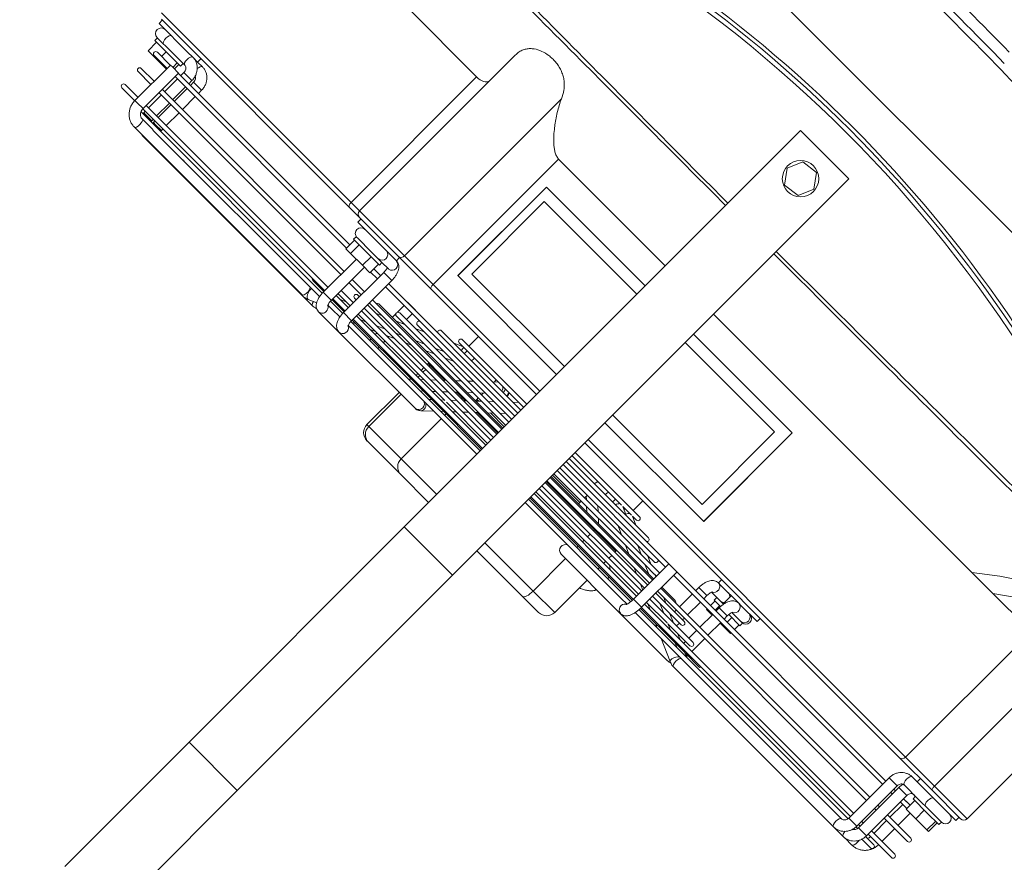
# Model space of a CAD drawing. Header units: millimetres. Extents: x 4946 to 18537, y -10559 to 785.
# Tile 22 of 79: x 6130 to 6167, y -656 to -625. Entities that reach past the tile are written whole.
import ezdxf

# ---------------------------------------------------------------- set-up
doc = ezdxf.new("R2010")
doc.units = ezdxf.units.MM
doc.layers.add('PG_WYMIARY', color=1, linetype='Continuous', lineweight=18)
doc.styles.add('BIKWYM', font='BIKROMSW.SHX', dxfattribs={"width": 0.8})
doc.dimstyles.new('BA_KR_50', dxfattribs={"dimscale": 0.5, "dimtxt": 25, "dimasz": 1.666667, "dimexe": 24, "dimexo": 0, "dimgap": 0, "dimtad": 0, "dimdec": 1, "dimrnd": 0.5, "dimzin": 9, "dimdsep": 46, "dimtxsty": 'BIKWYM', "dimblk": 'WYM-KR', "dimcen": 0, "dimdle": 20, "dimclrd": 256, "dimclre": 256, "dimclrt": 7, "dimadec": 0, "dimazin": 0, "dimtfac": 0.033333, "dimtdec": 1, "dimtmove": 0, "dimatfit": 3, "dimldrblk": 'WYM-KR', "dimfxl": 40, "dimfxlon": 1, "dimtvp": 0.8, "dimtolj": 1, "dimarcsym": 0})

# ---------------------------------------------------------------- blocks, each defined once
blk = doc.blocks.new('W_Gorny')
at = {"color": 7, "linetype": 'Continuous', "lineweight": 13}
for p, q in [((143.801, 244.007), (143.801, 251.724)), ((146.801, 244.007), (146.801, 251.724)), ((146.801, 244.007), (143.801, 244.007)), ((143.801, 230.641), (143.801, 244.007)), ((146.801, 230.641), (146.801, 244.007)), ((143.801, 230.641), (146.801, 230.641)), ((143.801, 230.641), (143.801, 206.024)), ((146.801, 230.641), (146.801, 206.024)), ((139.97, 229.124), (140.968, 229.124)), ((140.968, 229.124), (143.801, 229.124)), ((146.801, 229.124), (148.537, 229.124)), ((148.537, 229.124), (150.546, 229.124)), ((150.546, 229.124), (150.633, 229.124)), ((139.47, 228.624), (139.47, 226.614)), ((140.8, 228.624), (139.47, 228.624)), ((143.801, 228.624), (140.8, 228.624)), ((140.8, 228.624), (140.8, 226.614)), ((149.008, 228.624), (146.801, 228.624)), ((151.017, 228.624), (149.008, 228.624)), ((149.008, 228.624), (149.008, 226.124)), ((151.017, 226.624), (151.017, 228.624)), ((151.133, 228.624), (151.017, 228.624)), ((151.133, 226.624), (151.133, 228.624)), ((123.446, 226.614), (123.017, 226.614)), ((124.155, 226.624), (123.553, 226.624)), ((134.088, 226.624), (124.155, 226.624)), ((138.886, 226.624), (134.468, 226.624)), ((141.083, 226.614), (137.383, 226.614)), ((154.871, 226.624), (150.146, 226.624)), ((156.135, 226.624), (154.871, 226.624)), ((157.116, 226.624), (156.515, 226.624)), ((167.05, 226.624), (157.116, 226.624)), ((157.116, 226.624), (157.155, 226.608)), ((167.586, 226.614), (157.174, 226.614)), ((167.148, 226.614), (167.05, 226.624)), ((167.05, 226.624), (167.08, 226.614)), ((135.351, 226.124), (134.358, 226.567)), ((149.895, 226.521), (149.472, 226.124)), ((156.846, 226.567), (156.476, 226.402)), ((122.852, 225.774), (121.401, 225.774)), ((122.878, 226.124), (122.351, 226.124)), ((122.351, 225.924), (122.841, 225.924)), ((122.852, 225.874), (122.852, 223.374)), ((123.209, 225.874), (122.852, 225.874)), ((123.352, 225.874), (123.209, 225.874)), ((123.351, 225.924), (123.457, 225.924)), ((123.352, 223.374), (123.352, 225.874)), ((123.453, 225.774), (123.352, 225.774)), ((123.453, 225.874), (123.453, 223.374)), ((123.453, 225.874), (123.953, 225.874)), ((123.949, 225.924), (136.933, 225.924)), ((123.953, 223.374), (123.953, 225.874)), ((136.928, 225.774), (123.953, 225.774)), ((124.155, 226.124), (124.886, 226.124)), ((136.965, 226.124), (124.886, 226.124)), ((134.165, 225.832), (133.307, 225.832)), ((133.97, 225.924), (134.178, 225.831)), ((134.003, 225.874), (134.003, 225.832)), ((134.003, 225.874), (134.082, 225.874)), ((134.177, 225.832), (134.165, 225.832)), ((134.767, 225.832), (134.205, 225.832)), ((134.571, 225.924), (134.779, 225.832)), ((136.924, 225.832), (134.767, 225.832)), ((136.007, 225.832), (135.8, 225.924)), ((136.932, 225.764), (136.932, 223.564)), ((136.932, 225.764), (136.956, 225.764)), ((136.956, 225.764), (137.432, 225.764)), ((143.801, 225.832), (137.427, 225.832)), ((143.801, 225.774), (137.43, 225.774)), ((137.432, 223.564), (137.432, 225.764)), ((137.435, 225.924), (143.801, 225.924)), ((137.48, 226.114), (137.603, 226.114)), ((143.801, 226.124), (137.678, 226.124)), ((138.883, 225.832), (138.86, 225.924)), ((139.47, 225.924), (139.47, 225.832)), ((140.8, 225.924), (140.8, 225.832)), ((154.522, 226.124), (146.801, 226.124)), ((146.801, 225.924), (154.84, 225.924)), ((149.794, 225.832), (146.801, 225.832)), ((154.835, 225.774), (146.801, 225.774)), ((149.008, 225.924), (149.008, 225.832)), ((149.258, 225.924), (149.159, 225.832)), ((151.053, 225.832), (149.794, 225.832)), ((149.891, 225.832), (149.989, 225.924)), ((150.522, 225.924), (150.424, 225.832)), ((151.121, 225.832), (151.053, 225.832)), ((154.835, 225.832), (151.121, 225.832)), ((151.155, 225.832), (151.254, 225.924)), ((154.523, 226.124), (154.794, 226.124)), ((154.803, 225.924), (154.595, 225.832)), ((154.835, 225.874), (154.835, 223.374)), ((155.335, 225.874), (154.835, 225.874)), ((155.787, 226.124), (155.318, 226.124)), ((155.404, 225.924), (155.335, 225.893)), ((155.335, 223.374), (155.335, 225.874)), ((156.1, 225.832), (155.335, 225.832)), ((156.1, 225.774), (155.335, 225.774)), ((155.336, 225.924), (156.105, 225.924)), ((155.787, 226.124), (156.058, 226.124)), ((156.1, 225.874), (156.1, 223.814)), ((156.1, 225.874), (156.124, 225.874)), ((156.124, 225.874), (156.6, 225.874)), ((166.905, 226.124), (156.584, 226.124)), ((156.599, 225.909), (156.633, 225.924)), ((156.6, 223.814), (156.6, 225.874)), ((157.295, 225.832), (156.6, 225.832)), ((167.915, 225.774), (156.6, 225.774)), ((156.605, 225.924), (167.871, 225.924)), ((157.143, 226.132), (157.117, 226.124)), ((166.65, 225.874), (166.65, 225.774)), ((166.65, 225.874), (167.007, 225.874)), ((166.967, 226.114), (167.586, 226.114)), ((167.007, 225.874), (167.15, 225.874)), ((167.15, 225.874), (167.147, 225.924)), ((167.15, 225.774), (167.15, 225.874)), ((167.251, 225.874), (167.251, 225.774)), ((167.751, 225.874), (167.251, 225.874)), ((167.751, 225.874), (167.748, 225.924)), ((167.751, 225.774), (167.751, 225.874)), ((167.902, 225.764), (167.902, 223.564)), ((167.902, 225.764), (168.259, 225.764)), ((168.259, 225.764), (168.402, 225.764)), ((168.402, 223.564), (168.402, 225.764)), ((169.201, 225.774), (168.417, 225.774)), ((121.401, 225.574), (122.852, 225.574)), ((122.201, 225.574), (122.201, 224.774)), ((122.701, 224.774), (122.701, 225.574)), ((123.352, 225.574), (123.453, 225.574)), ((123.953, 225.574), (136.932, 225.574)), ((134.003, 225.574), (134.003, 224.774)), ((135.004, 225.459), (134.235, 225.459)), ((134.503, 225.459), (134.503, 225.574)), ((134.756, 225.574), (135.018, 225.457)), ((135.015, 225.459), (135.004, 225.459)), ((135.605, 225.459), (135.045, 225.459)), ((135.357, 225.574), (135.618, 225.458)), ((136.932, 225.459), (135.658, 225.459)), ((136.845, 225.459), (136.585, 225.574)), ((137.432, 225.574), (143.801, 225.574)), ((143.801, 225.459), (137.432, 225.459)), ((139.47, 225.574), (139.47, 225.459)), ((140.8, 225.574), (140.8, 225.459)), ((146.801, 225.574), (154.835, 225.574)), ((149.357, 225.459), (146.801, 225.459)), ((148.884, 225.574), (148.761, 225.459)), ((150.635, 225.459), (149.458, 225.459)), ((149.492, 225.459), (149.616, 225.574)), ((150.149, 225.574), (150.025, 225.459)), ((154.835, 225.459), (150.729, 225.459)), ((150.757, 225.459), (150.88, 225.574)), ((151.017, 225.459), (151.017, 225.574)), ((151.133, 225.459), (151.133, 225.574)), ((153.171, 225.574), (153.171, 225.459)), ((153.671, 225.459), (153.671, 225.574)), ((154.017, 225.574), (153.758, 225.459)), ((154.619, 225.574), (154.359, 225.459)), ((155.335, 225.574), (156.1, 225.574)), ((156.1, 225.459), (155.335, 225.459)), ((155.588, 225.459), (155.847, 225.574)), ((156.6, 225.574), (167.902, 225.574)), ((166.65, 225.574), (166.65, 224.774)), ((167.15, 224.774), (167.15, 225.574)), ((167.251, 225.574), (167.251, 224.774)), ((167.751, 224.774), (167.751, 225.574)), ((168.402, 225.574), (169.201, 225.574)), ((134.235, 225.259), (136.932, 225.259)), ((134.503, 224.774), (134.503, 225.259)), ((135.843, 225.085), (135.163, 225.085)), ((135.163, 224.885), (136.932, 224.885)), ((135.267, 225.259), (135.267, 225.085)), ((135.267, 224.885), (135.267, 224.774)), ((135.464, 225.259), (135.853, 225.085)), ((135.767, 225.085), (135.767, 225.124)), ((135.767, 224.774), (135.767, 224.885)), ((135.853, 225.085), (135.843, 225.085)), ((135.854, 225.085), (135.854, 225.085)), ((136.443, 225.085), (135.886, 225.085)), ((136.065, 225.259), (136.454, 225.085)), ((136.302, 224.885), (136.551, 224.774)), ((136.499, 225.085), (136.443, 225.085)), ((136.932, 225.085), (136.499, 225.085)), ((136.903, 224.885), (136.932, 224.873)), ((137.432, 225.259), (143.801, 225.259)), ((137.683, 225.085), (137.432, 225.197)), ((143.801, 225.085), (137.432, 225.085)), ((137.432, 224.885), (143.801, 224.885)), ((138.381, 224.774), (138.132, 224.885)), ((139.47, 225.259), (139.47, 225.085)), ((139.47, 224.885), (139.47, 224.824)), ((140.8, 225.259), (140.8, 225.085)), ((140.8, 224.885), (140.8, 224.824)), ((146.801, 225.259), (154.835, 225.259)), ((149.051, 225.085), (146.801, 225.085)), ((146.801, 224.885), (154.835, 224.885)), ((148.149, 224.885), (148.03, 224.774)), ((148.547, 225.259), (148.362, 225.085)), ((148.762, 224.774), (148.88, 224.885)), ((149.008, 224.885), (149.008, 224.824)), ((150.255, 225.085), (149.051, 225.085)), ((149.094, 225.085), (149.279, 225.259)), ((149.413, 224.885), (149.295, 224.774)), ((149.812, 225.259), (149.627, 225.085)), ((150.026, 224.774), (150.145, 224.885)), ((154.835, 225.085), (150.315, 225.085)), ((150.358, 225.085), (150.543, 225.259)), ((151.017, 225.085), (151.017, 225.259)), ((151.017, 224.824), (151.017, 224.885)), ((151.133, 225.085), (151.133, 225.259)), ((151.133, 224.824), (151.133, 224.885)), ((152.471, 224.885), (152.222, 224.774)), ((153.072, 224.885), (152.823, 224.774)), ((153.309, 225.259), (152.92, 225.085)), ((153.171, 225.259), (153.171, 225.197)), ((153.91, 225.259), (153.521, 225.085)), ((154.052, 224.774), (154.301, 224.885)), ((154.75, 225.085), (154.835, 225.124)), ((155.335, 225.259), (156.1, 225.259)), ((155.44, 225.085), (155.335, 225.085)), ((155.335, 224.885), (155.44, 224.885)), ((122.852, 224.774), (121.401, 224.774)), ((121.401, 224.574), (122.852, 224.574)), ((122.201, 224.574), (122.201, 223.814)), ((122.701, 223.774), (122.701, 224.574)), ((123.453, 224.774), (123.352, 224.774)), ((123.352, 224.574), (123.453, 224.574)), ((136.932, 224.774), (123.953, 224.774)), ((123.953, 224.574), (136.932, 224.574)), ((134.003, 224.574), (134.003, 223.774)), ((134.503, 223.774), (134.503, 224.574)), ((135.267, 224.574), (135.267, 223.774)), ((135.767, 223.774), (135.767, 224.574)), ((136.09, 224.512), (136.932, 224.512)), ((143.801, 224.774), (137.432, 224.774)), ((137.432, 224.574), (143.801, 224.574)), ((137.432, 224.512), (143.801, 224.512)), ((137.741, 224.512), (138.131, 224.339)), ((139.359, 224.339), (138.97, 224.512)), ((139.47, 224.824), (140.8, 224.824)), ((140.8, 224.824), (143.801, 224.824)), ((140.857, 224.512), (141.042, 224.339)), ((141.773, 224.339), (141.588, 224.512)), ((146.801, 224.824), (148.084, 224.824)), ((154.835, 224.774), (146.801, 224.774)), ((146.801, 224.574), (154.835, 224.574)), ((146.801, 224.512), (154.512, 224.512)), ((147.75, 224.512), (147.565, 224.339)), ((148.297, 224.339), (148.482, 224.512)), ((148.815, 224.824), (149.008, 224.824)), ((149.015, 224.512), (148.83, 224.339)), ((149.008, 224.824), (149.348, 224.824)), ((149.561, 224.339), (149.746, 224.512)), ((150.079, 224.824), (151.017, 224.824)), ((151.017, 224.824), (151.133, 224.824)), ((151.633, 224.512), (151.244, 224.339)), ((152.234, 224.512), (151.846, 224.339)), ((153.074, 224.339), (153.463, 224.512)), ((153.671, 224.289), (153.671, 224.512)), ((156.1, 224.774), (155.335, 224.774)), ((155.335, 224.574), (156.1, 224.574)), ((167.902, 224.774), (156.6, 224.774)), ((156.6, 224.574), (167.902, 224.574)), ((166.65, 224.574), (166.65, 223.774)), ((167.15, 223.774), (167.15, 224.574)), ((167.251, 224.574), (167.251, 223.774)), ((167.751, 223.774), (167.751, 224.574)), ((169.201, 224.774), (168.402, 224.774)), ((168.402, 224.574), (169.201, 224.574)), ((137.432, 224.382), (137.529, 224.339)), ((137.521, 224.339), (137.432, 224.339)), ((137.432, 224.139), (143.801, 224.139)), ((137.529, 224.339), (137.521, 224.339)), ((138.119, 224.339), (137.567, 224.339)), ((137.977, 224.139), (138.368, 223.965)), ((143.801, 224.339), (138.177, 224.339)), ((138.579, 224.139), (138.968, 223.966)), ((140.196, 223.966), (139.807, 224.139)), ((141.255, 224.139), (141.44, 223.966)), ((142.101, 224.031), (141.987, 224.139)), ((142.101, 224.424), (142.101, 224.339)), ((143.801, 224.424), (142.101, 224.424)), ((142.101, 224.139), (142.101, 223.966)), ((147.657, 224.424), (146.801, 224.424)), ((148.144, 224.339), (146.801, 224.339)), ((146.801, 224.139), (153.585, 224.139)), ((147.352, 224.139), (147.167, 223.966)), ((147.898, 223.966), (148.083, 224.139)), ((148.262, 224.339), (148.144, 224.339)), ((149.443, 224.339), (148.262, 224.339)), ((148.501, 224.424), (148.388, 224.424)), ((148.616, 224.139), (148.431, 223.966)), ((148.501, 224.339), (148.501, 224.424)), ((148.501, 224.031), (148.501, 224.139)), ((149.163, 223.966), (149.348, 224.139)), ((153.585, 224.339), (149.528, 224.339)), ((150.795, 224.139), (150.406, 223.966)), ((151.397, 224.139), (151.008, 223.966)), ((152.236, 223.966), (152.625, 224.139)), ((153.171, 224.382), (153.171, 224.339)), ((153.171, 224.139), (153.171, 223.774)), ((153.671, 223.774), (153.671, 224.189)), ((121.061, 223.814), (121.061, 223.284)), ((121.061, 223.814), (121.159, 223.814)), ((121.159, 223.814), (121.159, 223.284)), ((121.159, 223.814), (121.852, 223.814)), ((121.852, 223.814), (121.852, 223.284)), ((121.852, 223.814), (122.448, 223.814)), ((122.448, 223.814), (122.448, 223.284)), ((122.852, 223.774), (122.448, 223.774)), ((123.453, 223.774), (123.352, 223.774)), ((136.932, 223.774), (123.953, 223.774)), ((133.357, 223.814), (133.357, 223.774)), ((133.357, 223.814), (133.814, 223.814)), ((133.814, 223.814), (133.814, 223.774)), ((133.814, 223.814), (134.003, 223.814)), ((134.503, 223.814), (134.558, 223.814)), ((134.558, 223.814), (134.558, 223.774)), ((134.558, 223.814), (134.846, 223.814)), ((134.846, 223.814), (134.846, 223.774)), ((143.801, 223.774), (137.432, 223.774)), ((138.358, 223.966), (137.946, 223.966)), ((138.964, 223.966), (138.358, 223.966)), ((143.801, 223.966), (138.964, 223.966)), ((147.867, 223.966), (146.801, 223.966)), ((154.835, 223.774), (146.801, 223.774)), ((149.026, 223.966), (147.867, 223.966)), ((152.657, 223.966), (149.148, 223.966)), ((155.757, 223.774), (155.335, 223.774)), ((155.757, 223.814), (155.757, 223.284)), ((155.757, 223.814), (156.214, 223.814)), ((156.214, 223.814), (156.214, 223.284)), ((156.214, 223.814), (156.958, 223.814)), ((156.958, 223.814), (156.958, 223.284)), ((156.958, 223.814), (157.246, 223.814)), ((157.246, 223.814), (157.246, 223.284)), ((167.902, 223.774), (157.246, 223.774)), ((168.402, 223.814), (168.946, 223.814)), ((169.201, 223.774), (168.402, 223.774)), ((168.946, 223.814), (168.946, 223.774)), ((168.946, 223.814), (169.542, 223.814)), ((169.542, 223.814), (169.542, 223.284)), ((120.954, 223.284), (120.954, 223.124)), ((121.667, 223.284), (120.954, 223.284)), ((122.554, 223.284), (121.667, 223.284)), ((122.448, 223.574), (122.852, 223.574)), ((122.448, 223.564), (122.701, 223.564)), ((122.554, 223.124), (122.554, 223.284)), ((122.701, 223.564), (122.701, 223.574)), ((123.209, 223.374), (122.852, 223.374)), ((123.352, 223.374), (123.209, 223.374)), ((123.352, 223.574), (123.453, 223.574)), ((123.453, 223.374), (123.953, 223.374)), ((123.953, 223.574), (136.932, 223.574)), ((133.301, 223.284), (133.301, 223.124)), ((133.997, 223.284), (133.301, 223.284)), ((133.357, 223.574), (133.357, 223.284)), ((133.814, 223.574), (133.814, 223.284)), ((134.003, 223.574), (134.003, 223.374)), ((134.003, 223.374), (134.503, 223.374)), ((134.502, 223.284), (134.901, 223.284)), ((134.503, 223.374), (134.503, 223.574)), ((134.558, 223.574), (134.558, 223.284)), ((134.846, 223.574), (134.846, 223.284)), ((134.901, 223.124), (134.901, 223.284)), ((135.267, 223.574), (135.267, 223.374)), ((135.292, 223.374), (135.267, 223.374)), ((135.767, 223.374), (135.292, 223.374)), ((135.767, 223.374), (135.767, 223.574)), ((136.932, 223.564), (136.956, 223.564)), ((136.956, 223.564), (137.432, 223.564)), ((137.432, 223.574), (143.801, 223.574)), ((138.874, 223.392), (143.801, 223.392)), ((139.653, 223.392), (140.046, 223.217)), ((140.042, 223.219), (139.801, 223.219)), ((140.643, 223.219), (140.097, 223.219)), ((140.254, 223.392), (140.644, 223.219)), ((143.801, 223.219), (140.72, 223.219)), ((146.801, 223.574), (154.835, 223.574)), ((146.801, 223.392), (151.729, 223.392)), ((146.932, 223.219), (146.801, 223.219)), ((148.216, 223.219), (146.932, 223.219)), ((147.101, 223.219), (147.111, 223.228)), ((147.111, 223.228), (147.286, 223.392)), ((147.898, 223.374), (147.899, 223.392)), ((150.801, 223.219), (148.216, 223.219)), ((148.354, 223.211), (148.375, 223.228)), ((148.375, 223.228), (148.365, 223.219)), ((148.375, 223.228), (148.551, 223.392)), ((148.501, 223.219), (148.501, 223.346)), ((150.561, 223.219), (150.95, 223.392)), ((153.171, 223.574), (153.171, 223.564)), ((153.171, 223.564), (153.671, 223.564)), ((153.671, 223.564), (153.671, 223.574)), ((155.335, 223.374), (154.835, 223.374)), ((155.335, 223.574), (155.757, 223.574)), ((155.701, 223.284), (155.701, 223.124)), ((157.301, 223.284), (155.701, 223.284)), ((157.246, 223.574), (167.902, 223.574)), ((157.301, 223.124), (157.301, 223.284)), ((166.65, 223.574), (166.65, 223.374)), ((166.65, 223.374), (167.007, 223.374)), ((167.007, 223.374), (167.15, 223.374)), ((167.15, 223.374), (167.15, 223.574)), ((167.251, 223.574), (167.251, 223.374)), ((167.751, 223.374), (167.251, 223.374)), ((167.751, 223.374), (167.751, 223.574)), ((167.902, 223.564), (168.259, 223.564)), ((168.048, 223.284), (168.048, 223.124)), ((169.648, 223.284), (168.048, 223.284)), ((168.155, 223.564), (168.155, 223.284)), ((168.253, 223.564), (168.253, 223.284)), ((168.259, 223.564), (168.402, 223.564)), ((168.402, 223.574), (169.201, 223.574)), ((168.946, 223.574), (168.946, 223.284)), ((169.648, 223.124), (169.648, 223.284)), ((121.341, 223.124), (120.941, 223.124)), ((121.667, 223.124), (121.341, 223.124)), ((122.405, 223.124), (121.667, 223.124)), ((123.252, 223.124), (122.405, 223.124)), ((133.636, 223.124), (133.301, 223.124)), ((133.962, 223.124), (133.636, 223.124)), ((134.9, 223.124), (134.483, 223.124)), ((134.501, 222.624), (134.501, 223.124)), ((135.226, 223.124), (134.9, 223.124)), ((139.801, 223.019), (143.801, 223.019)), ((140.201, 223.019), (140.201, 222.424)), ((146.801, 223.019), (150.801, 223.019)), ((150.401, 222.424), (150.401, 223.019)), ((155.3, 223.124), (155.293, 223.124)), ((155.701, 223.124), (155.3, 223.124)), ((156.381, 223.124), (155.701, 223.124)), ((157.187, 223.124), (156.381, 223.124)), ((157.297, 223.124), (157.187, 223.124)), ((157.301, 223.124), (157.297, 223.124)), ((168.799, 223.124), (167.953, 223.124)), ((169.639, 223.124), (168.799, 223.124)), ((169.661, 223.124), (169.639, 223.124)), ((120.454, 222.424), (122.211, 222.424)), ((120.554, 222.624), (120.554, 222.424)), ((121.754, 222.624), (120.554, 222.624)), ((122.935, 222.624), (121.754, 222.624)), ((122.211, 222.424), (124.25, 222.424)), ((122.935, 222.624), (123.252, 222.624)), ((122.954, 222.424), (122.954, 222.624)), ((124.25, 222.424), (143.801, 222.424)), ((132.901, 222.624), (132.901, 222.424)), ((133.888, 222.624), (132.901, 222.624)), ((133.888, 222.624), (134.038, 222.624)), ((135.152, 222.624), (134.038, 222.624)), ((135.152, 222.624), (135.303, 222.624)), ((135.301, 222.424), (135.301, 222.624)), ((146.801, 222.424), (153.36, 222.424)), ((153.36, 222.424), (155.379, 222.424)), ((155.293, 222.624), (155.3, 222.624)), ((155.3, 222.624), (155.301, 222.624)), ((155.301, 222.624), (155.301, 222.424)), ((157.701, 222.624), (155.301, 222.624)), ((155.379, 222.424), (157.801, 222.424)), ((157.701, 222.424), (157.701, 222.624)), ((157.801, 222.424), (158.412, 222.424)), ((158.412, 222.424), (170.101, 222.424)), ((167.351, 222.624), (167.648, 222.624)), ((167.648, 222.624), (167.648, 222.424)), ((167.953, 222.624), (167.648, 222.624)), ((167.953, 222.624), (168.269, 222.624)), ((170.048, 222.624), (168.269, 222.624)), ((170.048, 222.424), (170.048, 222.624)), ((120.254, 222.224), (120.254, 212.138)), ((122.281, 222.224), (120.254, 222.224)), ((122.281, 213.337), (122.281, 222.224)), ((124.08, 222.224), (122.281, 222.224)), ((124.08, 222.224), (124.08, 214.424)), ((143.801, 222.224), (124.08, 222.224)), ((153.425, 222.224), (146.801, 222.224)), ((153.425, 214.424), (153.425, 222.224)), ((155.207, 222.224), (153.425, 222.224)), ((155.207, 222.224), (155.207, 212.464)), ((158.001, 222.224), (155.207, 222.224)), ((158.001, 212.543), (158.001, 222.224)), ((158.518, 222.224), (158.001, 222.224)), ((158.518, 222.224), (158.518, 214.424)), ((170.301, 222.224), (158.518, 222.224)), ((137.666, 221.174), (143.801, 221.174)), ((137.666, 215.674), (137.666, 221.174)), ((137.675, 215.674), (137.675, 221.174)), ((146.801, 221.174), (152.937, 221.174)), ((152.927, 215.674), (152.927, 221.174)), ((152.937, 221.174), (152.937, 215.674)), ((138.251, 216.193), (138.251, 220.693)), ((143.801, 220.693), (138.251, 220.693)), ((152.551, 220.693), (146.801, 220.693)), ((152.551, 216.193), (152.551, 220.693)), ((143.801, 216.193), (138.251, 216.193)), ((152.551, 216.193), (146.801, 216.193)), ((137.666, 215.674), (143.801, 215.674)), ((146.801, 215.674), (152.937, 215.674)), ((124.08, 214.424), (126.454, 214.424)), ((126.454, 214.424), (127.759, 214.424)), ((143.801, 214.424), (127.759, 214.424)), ((153.425, 214.424), (146.801, 214.424)), ((162.844, 214.424), (158.518, 214.424)), ((144.851, 208.125), (144.556, 207.435)), ((145.597, 208.214), (144.851, 208.125)), ((146.047, 207.614), (145.597, 208.214)), ((145.751, 206.924), (146.047, 207.614)), ((144.556, 207.435), (145.006, 206.834)), ((145.006, 206.834), (145.751, 206.924)), ((143.801, 206.024), (146.801, 206.024)), ((176.601, 202.624), (114.001, 202.624))]:
    blk.add_line(p, q, dxfattribs=at)
at = {"color": 7, "linetype": 'Continuous', "lineweight": 13, "flags": 128}
for points in [[(140.8, 228.624), (140.804, 228.722), (140.813, 228.816), (140.829, 228.902), (140.849, 228.978), (140.875, 229.04), (140.904, 229.086), (140.935, 229.115), (140.968, 229.124)], [(123.017, 226.614), (122.984, 226.595), (122.957, 226.541), (122.939, 226.46), (122.933, 226.364), (122.939, 226.269), (122.944, 226.239)], [(123.66, 226.402), (123.652, 226.47), (123.629, 226.551), (123.594, 226.605), (123.553, 226.624), (123.553, 226.624)], [(124.155, 226.624), (124.196, 226.605), (124.23, 226.551), (124.254, 226.47), (124.262, 226.374), (124.254, 226.279), (124.23, 226.198), (124.196, 226.143), (124.157, 226.124)], [(134.088, 226.624), (134.129, 226.605), (134.164, 226.551), (134.187, 226.47), (134.196, 226.374), (134.187, 226.279), (134.164, 226.198), (134.129, 226.143), (134.088, 226.124)], [(134.468, 226.624), (134.382, 226.605), (134.336, 226.578)], [(156.615, 226.464), (156.614, 226.47), (156.591, 226.551), (156.556, 226.605), (156.515, 226.624), (156.515, 226.624)], [(157.115, 226.541), (157.142, 226.595), (157.174, 226.614)], [(167.527, 226.541), (167.554, 226.595), (167.586, 226.614)], [(134.358, 226.567), (134.376, 226.553), (134.392, 226.502), (134.388, 226.427), (134.364, 226.338), (134.324, 226.249), (134.273, 226.174), (134.221, 226.124)], [(156.846, 226.567), (156.863, 226.57), (156.911, 226.553), (156.964, 226.502), (157.014, 226.427), (157.055, 226.338), (157.079, 226.249), (157.083, 226.174), (157.067, 226.124)], [(167.586, 226.114), (167.554, 226.133), (167.527, 226.188), (167.509, 226.269), (167.503, 226.364), (167.509, 226.46), (167.527, 226.541)], [(139.47, 224.824), (139.474, 224.785), (139.476, 224.774)], [(140.8, 224.824), (140.802, 224.785), (140.803, 224.774)], [(149.008, 224.824), (149.005, 224.785), (149.002, 224.774)], [(151.017, 224.824), (151.014, 224.785), (151.011, 224.774)], [(151.126, 224.774), (151.129, 224.785), (151.133, 224.824)], [(140.479, 223.219), (140.494, 223.279), (140.495, 223.285)], [(146.801, 223.253), (146.82, 223.237), (146.846, 223.219)], [(147.947, 223.219), (147.916, 223.279), (147.898, 223.374)], [(121.942, 223.124), (121.983, 223.105), (122.018, 223.051), (122.041, 222.97), (122.049, 222.874), (122.041, 222.779), (122.018, 222.698), (121.983, 222.643), (121.942, 222.624)], [(123.252, 223.124), (123.293, 223.105), (123.327, 223.051), (123.351, 222.97), (123.359, 222.874), (123.351, 222.779), (123.327, 222.698), (123.293, 222.643), (123.252, 222.624)], [(167.351, 222.624), (167.392, 222.643), (167.427, 222.698), (167.45, 222.779), (167.458, 222.846)], [(167.953, 223.124), (167.994, 223.105), (168.029, 223.051), (168.052, 222.97), (168.06, 222.874), (168.052, 222.779), (168.029, 222.698), (167.994, 222.643), (167.953, 222.624), (167.953, 222.624)], [(169.262, 223.124), (169.303, 223.105), (169.338, 223.051), (169.361, 222.97), (169.369, 222.874), (169.361, 222.779), (169.338, 222.698), (169.303, 222.643), (169.262, 222.624), (169.262, 222.624)], [(122.211, 222.424), (122.224, 222.421), (122.237, 222.409), (122.25, 222.391), (122.26, 222.366), (122.269, 222.335), (122.275, 222.301), (122.279, 222.263), (122.281, 222.224)], [(153.36, 222.424), (153.372, 222.421), (153.384, 222.409), (153.396, 222.391), (153.406, 222.366), (153.414, 222.335), (153.42, 222.301), (153.423, 222.263), (153.425, 222.224)], [(158.412, 222.424), (158.433, 222.421), (158.452, 222.409), (158.471, 222.391), (158.487, 222.366), (158.5, 222.335), (158.51, 222.301), (158.516, 222.263), (158.518, 222.224)], [(126.454, 214.424), (125.388, 213.67), (124.294, 212.992), (123.174, 212.393), (122.031, 211.874), (120.869, 211.436), (119.691, 211.081), (118.501, 210.81), (117.301, 210.624)], [(127.759, 214.424), (126.774, 213.674), (125.763, 212.999), (124.728, 212.401), (123.672, 211.882), (122.599, 211.444), (121.51, 211.088), (120.41, 210.814), (119.301, 210.624)]]:
    blk.add_lwpolyline(points, dxfattribs=at)
at = {"color": 7, "linetype": 'Continuous', "lineweight": 13}
blk.add_circle((145.301, 207.524), 0.8, dxfattribs=at)
for centre, radius, start, end in [((139.97, 228.624), 0.5, 90, 180), ((148.522, 228.638), 0.486, 358.348, 88.2476), ((150.531, 228.638), 0.486, 358.348, 88.2476), ((150.633, 228.624), 0.5, 0, 90), ((137.368, 226.362), 0.252, 303.6014, 86.5847), ((139.312, 226.494), 0.446, 141.735, 164.396), ((141.069, 226.363), 0.252, 288.4787, 86.8545), ((150.166, 226.374), 0.251, 94.6993, 265.3007), ((154.892, 226.372), 0.253, 94.1089, 241.7041), ((156.143, 226.39), 0.235, 92.028, 183.7471), ((150.085, 226.362), 0.248, 140.2199, 253.5838), ((156.161, 226.369), 0.252, 178.7136, 241.975), ((157.544, 226.368), 0.463, 158.0527, 211.7533), ((121.401, 225.674), 0.1, 90, 270), ((122.351, 226.024), 0.1, 90, 270), ((133.307, 225.732), 0.1, 90, 154.8807), ((157.295, 225.732), 0.1, 25.1193, 90), ((169.201, 225.674), 0.1, 270, 90), ((134.235, 225.359), 0.1, 90, 270), ((135.163, 224.985), 0.1, 90, 270), ((155.44, 224.985), 0.1, 270, 90), ((121.401, 224.674), 0.1, 90, 270), ((136.09, 224.612), 0.1, 202.1878, 270), ((141.901, 224.424), 0.2, 0, 26.0287), ((148.701, 224.424), 0.2, 153.9713, 180), ((154.512, 224.612), 0.1, 270, 337.8122), ((169.201, 224.674), 0.1, 270, 90), ((137.018, 224.239), 0.1, 149.8476, 210.1524), ((153.585, 224.239), 0.1, 270, 90), ((137.946, 223.866), 0.1, 90, 245.8404), ((152.657, 223.866), 0.1, 294.1596, 90), ((169.201, 223.674), 0.1, 270, 90), ((138.874, 223.492), 0.1, 124.8944, 270), ((139.801, 223.119), 0.1, 90, 270), ((139.854, 223.568), 0.504, 316.1607, 336.2596), ((140.469, 223.561), 0.49, 315.66, 339.8159), ((140.589, 223.372), 0.515, 342.6771, 2.2333), ((141.065, 223.369), 0.491, 342.1973, 2.7134), ((147.91, 223.374), 0.25, 175.8755, 218.3426), ((147.951, 223.373), 0.267, 175.8847, 215.2359), ((148.263, 223.466), 0.29, 194.6054, 238.1068), ((149.365, 223.37), 0.498, 342.3579, 2.5525), ((149.801, 223.372), 0.515, 342.6772, 2.2335), ((150.225, 223.28), 0.288, 347.8396, 23.0619), ((150.801, 223.119), 0.1, 270, 90), ((151.729, 223.492), 0.1, 270, 55.1056), ((120.941, 222.874), 0.25, 90, 270), ((133.348, 222.874), 0.25, 90, 270), ((133.436, 222.874), 0.251, 94.6993, 265.3007), ((134.059, 222.876), 0.253, 114.9048, 265.517), ((134.684, 222.903), 0.221, 91.1796, 145.8045), ((134.684, 222.846), 0.221, 214.1971, 268.8196), ((135.33, 222.88), 0.253, 119.6983, 181.2385), ((135.313, 222.861), 0.237, 176.7863, 267.4014), ((155.321, 222.874), 0.251, 96.518, 263.541), ((155.943, 222.874), 0.251, 94.6994, 265.3006), ((157.255, 222.874), 0.25, 270, 90), ((169.661, 222.874), 0.25, 270, 90), ((120.454, 222.224), 0.2, 90, 180), ((124.267, 222.238), 0.187, 95.057, 184.2914), ((155.394, 222.237), 0.188, 94.5109, 183.8928), ((157.801, 222.224), 0.2, 0, 90), ((145.301, 262.47), 57.8, 244.15669, 295.84331), ((145.301, 262.502), 58.2, 248.97043, 291.02957), ((145.301, 262.47), 58, 248.97043, 291.02957), ((145.301, 386.596), 189.5, 269.22898, 270.77102)]:
    blk.add_arc(centre, radius, start, end, dxfattribs=at)
for points, knots in [([(139.47, 227.093), (139.435, 227.081), (139.342, 227.049), (139.206, 226.972), (139.069, 226.876), (138.995, 226.802), (138.961, 226.768)], [0, 0, 0, 0, 0.181655, 0.480164, 0.765854, 1, 1, 1, 1]), ([(123.017, 226.614), (122.983, 226.613), (122.898, 226.61), (122.762, 226.577), (122.618, 226.512), (122.488, 226.419), (122.378, 226.302), (122.291, 226.165), (122.232, 226.012), (122.204, 225.876), (122.202, 225.793), (122.201, 225.764)], [0, 0, 0, 0, 0.077253, 0.199091, 0.320946, 0.442948, 0.565287, 0.688081, 0.811367, 0.935111, 1, 1, 1, 1]), ([(123.553, 226.624), (123.521, 226.623), (123.442, 226.62), (123.317, 226.586), (123.187, 226.52), (123.073, 226.428), (122.978, 226.313), (122.907, 226.179), (122.861, 226.031), (122.855, 225.927), (122.852, 225.874)], [0, 0, 0, 0, 0.0855141, 0.2142635, 0.3429291, 0.4719751, 0.6018345, 0.7327117, 0.864602, 1, 1, 1, 1]), ([(124.155, 226.624), (124.123, 226.623), (124.043, 226.62), (123.918, 226.586), (123.788, 226.52), (123.674, 226.428), (123.579, 226.313), (123.508, 226.179), (123.462, 226.031), (123.456, 225.927), (123.453, 225.874)], [0, 0, 0, 0, 0.085514, 0.214263, 0.342929, 0.471975, 0.601835, 0.732712, 0.864602, 1, 1, 1, 1]), ([(134.358, 226.567), (134.329, 226.578), (134.254, 226.608), (134.161, 226.623), (134.101, 226.624), (134.088, 226.624)], [0, 0, 0, 0, 0.3420236, 0.8649809, 1, 1, 1, 1]), ([(134.468, 226.624), (134.433, 226.622), (134.377, 226.618), (134.329, 226.593), (134.311, 226.584)], [0, 0, 0, 0, 0.6250924, 1, 1, 1, 1]), ([(137.383, 226.614), (137.351, 226.612), (137.287, 226.606), (137.203, 226.564), (137.134, 226.506), (137.076, 226.431), (137.025, 226.333), (136.983, 226.209), (136.952, 226.062), (136.935, 225.912), (136.933, 225.811), (136.932, 225.764)], [0, 0, 0, 0, 0.091252, 0.180263, 0.269244, 0.366322, 0.480951, 0.617608, 0.754599, 0.885388, 1, 1, 1, 1]), ([(150.146, 226.624), (150.111, 226.621), (150.044, 226.615), (149.959, 226.574), (149.915, 226.537), (149.895, 226.521)], [0, 0, 0, 0, 0.364541, 0.712981, 1, 1, 1, 1]), ([(155.335, 225.874), (155.335, 225.901), (155.334, 225.978), (155.319, 226.103), (155.286, 226.245), (155.236, 226.371), (155.171, 226.473), (155.094, 226.55), (155.006, 226.601), (154.929, 226.622), (154.883, 226.624), (154.871, 226.624)], [0, 0, 0, 0, 0.073045, 0.210809, 0.351522, 0.498881, 0.632573, 0.748462, 0.85598, 0.960138, 1, 1, 1, 1]), ([(156.6, 225.874), (156.599, 225.901), (156.598, 225.978), (156.583, 226.103), (156.55, 226.245), (156.5, 226.371), (156.436, 226.473), (156.359, 226.55), (156.271, 226.601), (156.193, 226.622), (156.147, 226.624), (156.135, 226.624)], [0, 0, 0, 0, 0.073045, 0.210809, 0.351522, 0.498881, 0.632573, 0.748462, 0.85598, 0.960137, 1, 1, 1, 1]), ([(156.515, 226.624), (156.483, 226.623), (156.407, 226.621), (156.334, 226.598), (156.291, 226.584)], [0, 0, 0, 0, 0.41905, 1, 1, 1, 1]), ([(157.116, 226.624), (157.084, 226.623), (157.004, 226.62), (156.914, 226.595), (156.858, 226.572), (156.846, 226.567)], [0, 0, 0, 0, 0.343702, 0.861185, 1, 1, 1, 1]), ([(168.402, 225.764), (168.401, 225.798), (168.398, 225.886), (168.367, 226.027), (168.304, 226.179), (168.213, 226.317), (168.099, 226.433), (167.965, 226.523), (167.817, 226.585), (167.688, 226.611), (167.611, 226.614), (167.586, 226.614)], [0, 0, 0, 0, 0.075554, 0.199859, 0.324375, 0.448815, 0.573006, 0.696785, 0.820041, 0.942755, 1, 1, 1, 1]), ([(122.701, 225.764), (122.702, 225.779), (122.704, 225.827), (122.715, 225.884), (122.735, 225.918), (122.739, 225.924)], [0, 0, 0, 0, 0.26008, 0.869474, 1, 1, 1, 1]), ([(123.352, 225.874), (123.352, 225.886), (123.354, 225.927), (123.372, 225.993), (123.414, 226.059), (123.457, 226.098), (123.484, 226.107), (123.492, 226.109)], [0, 0, 0, 0, 0.107845, 0.36208, 0.618474, 0.881138, 1, 1, 1, 1]), ([(123.953, 225.874), (123.953, 225.886), (123.955, 225.927), (123.973, 225.993), (124.015, 226.06), (124.069, 226.104), (124.117, 226.122), (124.145, 226.124), (124.155, 226.124)], [0, 0, 0, 0, 0.083591, 0.280649, 0.479379, 0.682969, 0.898515, 1, 1, 1, 1]), ([(134.005, 225.924), (134.004, 225.918), (134.003, 225.902), (134.003, 225.885), (134.003, 225.874)], [0, 0, 0, 0, 0.369825, 1, 1, 1, 1]), ([(134.221, 225.83), (134.218, 225.831), (134.208, 225.832), (134.194, 225.832), (134.182, 225.832), (134.176, 225.832), (134.178, 225.832), (134.178, 225.832)], [0, 0, 0, 0, 0.108324, 0.325506, 0.639413, 0.959446, 1, 1, 1, 1]), ([(137.432, 225.764), (137.432, 225.785), (137.433, 225.845), (137.441, 225.942), (137.457, 226.039), (137.477, 226.11), (137.492, 226.15), (137.504, 226.165), (137.5, 226.162), (137.5, 226.162)], [0, 0, 0, 0, 0.107705, 0.314187, 0.517093, 0.691358, 0.848755, 0.990468, 1, 1, 1, 1]), ([(137.603, 226.115), (137.608, 226.115), (137.622, 226.114), (137.643, 226.118), (137.662, 226.121), (137.674, 226.123), (137.681, 226.124), (137.685, 226.124), (137.685, 226.124), (137.683, 226.123), (137.682, 226.122)], [0, 0, 0, 0, 0.148616, 0.390785, 0.542393, 0.655788, 0.745687, 0.835969, 0.918436, 1, 1, 1, 1]), ([(153.161, 225.924), (153.163, 225.911), (153.167, 225.882), (153.168, 225.849), (153.168, 225.832)], [0, 0, 0, 0, 0.4677591, 1, 1, 1, 1]), ([(153.67, 225.832), (153.67, 225.837), (153.669, 225.868), (153.666, 225.899), (153.663, 225.924)], [0, 0, 0, 0, 0.151831, 1, 1, 1, 1]), ([(154.778, 226.158), (154.778, 226.158), (154.775, 226.161), (154.786, 226.147), (154.802, 226.109), (154.82, 226.045), (154.833, 225.964), (154.835, 225.904), (154.835, 225.874)], [0, 0, 0, 0, 0.02601, 0.19302, 0.368742, 0.571328, 0.791881, 1, 1, 1, 1]), ([(156.043, 226.158), (156.042, 226.158), (156.039, 226.161), (156.05, 226.147), (156.066, 226.109), (156.084, 226.045), (156.097, 225.964), (156.099, 225.904), (156.1, 225.874)], [0, 0, 0, 0, 0.02601, 0.19302, 0.368742, 0.571328, 0.791881, 1, 1, 1, 1]), ([(157.545, 226.115), (157.541, 226.115), (157.534, 226.115), (157.519, 226.119), (157.505, 226.122), (157.493, 226.124), (157.482, 226.125), (157.473, 226.124), (157.465, 226.123), (157.458, 226.12), (157.456, 226.117), (157.457, 226.114), (157.463, 226.115), (157.464, 226.115)], [0, 0, 0, 0, 0.162267, 0.285888, 0.372376, 0.436539, 0.490555, 0.544685, 0.596979, 0.673851, 0.788095, 0.960645, 1, 1, 1, 1]), ([(165.083, 226.114), (165.079, 226.115), (165.072, 226.116), (165.055, 226.119), (165.042, 226.122), (165.029, 226.124), (165.018, 226.125), (165.009, 226.124), (165.002, 226.122), (164.995, 226.119), (164.994, 226.115), (164.999, 226.115), (165.002, 226.114)], [0, 0, 0, 0, 0.18345, 0.298187, 0.38171, 0.443801, 0.50634, 0.559731, 0.613265, 0.697356, 0.82451, 1, 1, 1, 1]), ([(166.644, 225.924), (166.645, 225.921), (166.65, 225.905), (166.65, 225.888), (166.65, 225.874)], [0, 0, 0, 0, 0.205724, 1, 1, 1, 1]), ([(166.967, 226.115), (166.964, 226.115), (166.959, 226.115), (166.945, 226.118), (166.93, 226.122), (166.918, 226.124), (166.907, 226.124), (166.898, 226.124), (166.892, 226.124), (166.89, 226.123), (166.89, 226.123)], [0, 0, 0, 0, 0.224073, 0.450816, 0.601861, 0.713994, 0.806081, 0.898447, 0.985553, 1, 1, 1, 1]), ([(167.248, 225.916), (167.248, 225.916), (167.252, 225.903), (167.251, 225.888), (167.251, 225.874)], [0, 0, 0, 0, 0.036917, 1, 1, 1, 1]), ([(167.586, 226.114), (167.598, 226.114), (167.642, 226.112), (167.715, 226.089), (167.797, 226.032), (167.859, 225.95), (167.896, 225.857), (167.9, 225.793), (167.902, 225.764)], [0, 0, 0, 0, 0.076232, 0.275815, 0.472592, 0.66304, 0.848345, 1, 1, 1, 1]), ([(135.061, 225.457), (135.06, 225.457), (135.053, 225.458), (135.04, 225.459), (135.025, 225.459), (135.016, 225.459), (135.016, 225.458), (135.016, 225.458)], [0, 0, 0, 0, 0.045447, 0.213989, 0.471547, 0.740244, 1, 1, 1, 1]), ([(139.079, 225.574), (139.096, 225.56), (139.147, 225.515), (139.206, 225.481), (139.246, 225.459)], [0, 0, 0, 0, 0.32858, 1, 1, 1, 1]), ([(150.627, 225.457), (150.628, 225.457), (150.635, 225.458), (150.652, 225.459), (150.676, 225.459), (150.7, 225.459), (150.711, 225.458), (150.717, 225.458)], [0, 0, 0, 0, 0.045429, 0.213971, 0.471531, 0.740237, 1, 1, 1, 1]), ([(135.902, 225.084), (135.9, 225.084), (135.892, 225.085), (135.878, 225.085), (135.864, 225.085), (135.857, 225.085), (135.855, 225.085), (135.854, 225.085)], [0, 0, 0, 0, 0.070774, 0.285274, 0.613605, 0.956615, 1, 1, 1, 1]), ([(150.254, 225.085), (150.261, 225.085), (150.278, 225.085), (150.294, 225.085), (150.302, 225.085), (150.303, 225.085)], [0, 0, 0, 0, 0.404118, 0.933094, 1, 1, 1, 1]), ([(137.582, 224.338), (137.578, 224.338), (137.568, 224.339), (137.552, 224.339), (137.537, 224.338), (137.53, 224.339), (137.529, 224.339), (137.529, 224.339)], [0, 0, 0, 0, 0.101036, 0.297898, 0.596453, 0.906346, 1, 1, 1, 1]), ([(138.131, 224.339), (138.13, 224.339), (138.129, 224.339), (138.136, 224.338), (138.151, 224.339), (138.171, 224.339), (138.18, 224.339)], [0, 0, 0, 0, 0.050064, 0.313197, 0.673167, 1, 1, 1, 1]), ([(148.26, 224.338), (148.257, 224.338), (148.25, 224.339), (148.227, 224.338), (148.195, 224.338), (148.163, 224.339), (148.144, 224.339), (148.139, 224.338), (148.138, 224.337)], [0, 0, 0, 0, 0.128236, 0.324058, 0.591946, 0.862021, 0.985174, 1, 1, 1, 1]), ([(149.441, 224.339), (149.445, 224.339), (149.46, 224.339), (149.486, 224.338), (149.507, 224.339), (149.516, 224.339), (149.519, 224.339)], [0, 0, 0, 0, 0.145959, 0.509125, 0.886079, 1, 1, 1, 1]), ([(149.017, 223.964), (149.02, 223.965), (149.03, 223.966), (149.051, 223.966), (149.081, 223.965), (149.111, 223.965), (149.13, 223.966), (149.139, 223.966), (149.14, 223.964), (149.14, 223.964)], [0, 0, 0, 0, 0.070978, 0.197, 0.390625, 0.644342, 0.847275, 0.972714, 1, 1, 1, 1]), ([(122.852, 223.374), (122.851, 223.362), (122.85, 223.322), (122.831, 223.256), (122.79, 223.189), (122.736, 223.144), (122.688, 223.126), (122.659, 223.125), (122.65, 223.124)], [0, 0, 0, 0, 0.083591, 0.280649, 0.479378, 0.68297, 0.898514, 1, 1, 1, 1]), ([(123.252, 222.624), (123.283, 222.626), (123.363, 222.629), (123.488, 222.663), (123.618, 222.728), (123.732, 222.821), (123.827, 222.936), (123.898, 223.07), (123.944, 223.218), (123.95, 223.322), (123.953, 223.374)], [0, 0, 0, 0, 0.085514, 0.214264, 0.342929, 0.471975, 0.601835, 0.732712, 0.864603, 1, 1, 1, 1]), ([(123.453, 223.374), (123.453, 223.362), (123.451, 223.322), (123.433, 223.256), (123.391, 223.189), (123.337, 223.144), (123.289, 223.126), (123.261, 223.125), (123.252, 223.124)], [0, 0, 0, 0, 0.083591, 0.280649, 0.479378, 0.68297, 0.898516, 1, 1, 1, 1]), ([(123.313, 223.139), (123.321, 223.165), (123.347, 223.241), (123.35, 223.321), (123.352, 223.374)], [0, 0, 0, 0, 0.342735, 1, 1, 1, 1]), ([(134.003, 223.374), (134.003, 223.357), (134.002, 223.307), (133.993, 223.227), (133.974, 223.152), (133.956, 223.106), (133.943, 223.089), (133.946, 223.091), (133.947, 223.092)], [0, 0, 0, 0, 0.122391, 0.359202, 0.589706, 0.781015, 0.952242, 1, 1, 1, 1]), ([(134.038, 222.624), (134.073, 222.627), (134.14, 222.633), (134.23, 222.677), (134.306, 222.739), (134.371, 222.822), (134.426, 222.926), (134.468, 223.055), (134.494, 223.197), (134.503, 223.306), (134.503, 223.364), (134.503, 223.374)], [0, 0, 0, 0, 0.108579, 0.212362, 0.316738, 0.429403, 0.557145, 0.698981, 0.840637, 0.970983, 1, 1, 1, 1]), ([(135.267, 223.374), (135.267, 223.357), (135.266, 223.307), (135.257, 223.227), (135.238, 223.152), (135.22, 223.106), (135.208, 223.089), (135.21, 223.091), (135.211, 223.092)], [0, 0, 0, 0, 0.122391, 0.359202, 0.589706, 0.781015, 0.952242, 1, 1, 1, 1]), ([(135.303, 222.624), (135.337, 222.627), (135.404, 222.633), (135.495, 222.677), (135.57, 222.739), (135.635, 222.822), (135.69, 222.926), (135.732, 223.055), (135.759, 223.197), (135.767, 223.306), (135.767, 223.364), (135.767, 223.374)], [0, 0, 0, 0, 0.1085788, 0.2123619, 0.3167379, 0.4294035, 0.5571449, 0.6989808, 0.8406373, 0.9709833, 1, 1, 1, 1]), ([(142.172, 223.219), (142.183, 223.232), (142.209, 223.262), (142.225, 223.318), (142.232, 223.364), (142.229, 223.386), (142.228, 223.392)], [0, 0, 0, 0, 0.270756, 0.636793, 0.905016, 1, 1, 1, 1]), ([(154.835, 223.374), (154.836, 223.348), (154.837, 223.271), (154.852, 223.145), (154.885, 223.004), (154.935, 222.878), (154.999, 222.776), (155.076, 222.699), (155.164, 222.647), (155.242, 222.626), (155.288, 222.625), (155.3, 222.624)], [0, 0, 0, 0, 0.073044, 0.210809, 0.351522, 0.498881, 0.632573, 0.748461, 0.85598, 0.960138, 1, 1, 1, 1]), ([(155.377, 223.124), (155.374, 223.129), (155.366, 223.148), (155.351, 223.204), (155.338, 223.285), (155.336, 223.345), (155.335, 223.374)], [0, 0, 0, 0, 0.11037, 0.395873, 0.706699, 1, 1, 1, 1]), ([(166.65, 223.374), (166.651, 223.343), (166.654, 223.259), (166.684, 223.126), (166.746, 222.984), (166.835, 222.858), (166.947, 222.754), (167.077, 222.679), (167.214, 222.632), (167.307, 222.627), (167.351, 222.624)], [0, 0, 0, 0, 0.0817871, 0.2154349, 0.3494941, 0.4834788, 0.6169619, 0.7495132, 0.880845, 1, 1, 1, 1]), ([(167.287, 223.141), (167.281, 223.143), (167.256, 223.15), (167.215, 223.187), (167.172, 223.251), (167.152, 223.318), (167.15, 223.361), (167.15, 223.374)], [0, 0, 0, 0, 0.093821, 0.358595, 0.610635, 0.877003, 1, 1, 1, 1]), ([(167.251, 223.374), (167.252, 223.343), (167.255, 223.259), (167.285, 223.126), (167.348, 222.984), (167.437, 222.858), (167.549, 222.754), (167.678, 222.679), (167.815, 222.632), (167.908, 222.627), (167.953, 222.624)], [0, 0, 0, 0, 0.081787, 0.215435, 0.349494, 0.483479, 0.616962, 0.749513, 0.880845, 1, 1, 1, 1]), ([(167.953, 223.124), (167.945, 223.125), (167.917, 223.126), (167.871, 223.142), (167.816, 223.186), (167.774, 223.251), (167.753, 223.318), (167.752, 223.361), (167.751, 223.374)], [0, 0, 0, 0, 0.084433, 0.307489, 0.509832, 0.702444, 0.906005, 1, 1, 1, 1]), ([(155.207, 212.464), (155.127, 212.648), (155.029, 212.832), (154.859, 213.11), (154.799, 213.203), (154.702, 213.342), (154.669, 213.389), (154.6, 213.481), (154.565, 213.528), (154.458, 213.665), (154.383, 213.755), (154.264, 213.887), (154.223, 213.931), (154.138, 214.017), (154.095, 214.059), (154.005, 214.14), (153.958, 214.179), (153.862, 214.253), (153.812, 214.288), (153.708, 214.348), (153.655, 214.374), (153.541, 214.413), (153.483, 214.424), (153.425, 214.424)], [0, 0, 0, 0, 0.25, 0.25, 0.375, 0.375, 0.4375, 0.4375, 0.5, 0.5, 0.625, 0.625, 0.6875, 0.6875, 0.75, 0.75, 0.8125, 0.8125, 0.875, 0.875, 0.9375, 0.9375, 1, 1, 1, 1]), ([(158.518, 214.424), (158.465, 214.422), (158.361, 214.417), (158.182, 214.361), (158.059, 214.284), (158.008, 214.207), (158.001, 214.197)], [0, 0, 0, 0, 0.235012, 0.470097, 0.936112, 1, 1, 1, 1]), ([(155.207, 212.464), (155.264, 212.349), (155.355, 212.167), (155.541, 211.949), (155.712, 211.801), (155.9, 211.684), (156.099, 211.596), (156.316, 211.536), (156.533, 211.504), (156.743, 211.499), (157.003, 211.52), (157.313, 211.597), (157.573, 211.735), (157.745, 211.882), (157.859, 212.022), (157.943, 212.185), (157.995, 212.361), (157.996, 212.485), (157.997, 212.543)], [0, 0, 0, 0, 0.1027133, 0.1627555, 0.2227216, 0.2729688, 0.3231679, 0.3737308, 0.4242718, 0.4686869, 0.5131135, 0.6011173, 0.6972965, 0.7528253, 0.8083878, 0.8744658, 0.9405833, 1, 1, 1, 1]), ([(120.105, 210.649), (121.673, 210.651), (127.795, 210.66), (135.694, 210.686), (142.024, 210.682), (143.801, 210.681)], [0, 0, 0, 0, 0.198524, 0.775011, 1, 1, 1, 1]), ([(146.801, 210.679), (149.701, 210.678), (156, 210.675), (163.898, 210.659), (168.897, 210.651), (170.497, 210.649)], [0, 0, 0, 0, 0.367071, 0.797446, 1, 1, 1, 1]), ([(143.801, 210.541), (142.025, 210.535), (135.694, 210.516), (127.796, 210.464), (121.674, 210.453), (120.106, 210.451)], [0, 0, 0, 0, 0.224954, 0.801465, 1, 1, 1, 1]), ([(170.497, 210.451), (168.897, 210.453), (163.898, 210.461), (155.999, 210.513), (149.701, 210.532), (146.801, 210.541)], [0, 0, 0, 0, 0.202565, 0.632935, 1, 1, 1, 1]), ([(114.001, 200.505), (115.66, 200.24), (118.977, 199.709), (123.974, 199.082), (128.981, 198.579), (133.997, 198.212), (139.019, 197.978), (144.045, 197.878), (148.931, 197.91), (153.676, 198.063), (158.278, 198.323), (162.874, 198.695), (167.462, 199.182), (172.041, 199.773), (175.081, 200.261), (176.601, 200.505)], [0, 0, 0, 0, 0.080142, 0.160209, 0.240216, 0.320178, 0.400109, 0.480022, 0.559931, 0.633191, 0.70647, 0.77978, 0.853131, 0.926534, 1, 1, 1, 1])]:
    blk.add_open_spline(points, degree=3, knots=knots, dxfattribs=at)
blk.add_open_spline([(142.551, 197.616), (144.385, 197.589), (146.218, 197.589), (148.051, 197.616)], degree=3, dxfattribs=at)
blk = doc.blocks.new('WYM-KR')
at = {"color": 7, "linetype": 'ByBlock'}
blk.add_line((6.24, 6.24), (-6.24, -6.24), dxfattribs=at)
at = {"linetype": 'ByBlock'}
blk.add_line((11.52, 0), (-11.52, 0), dxfattribs=at)
blk = doc.blocks.new('*D342')
at = {"layer": 'Defpoints', "color": 0, "transparency": 16777216}
for p in [(6076.79, -477.305), (6113.29, -657.305), (6196.192, -657.305)]:
    blk.add_point(p, dxfattribs=at)
at = {"layer": 'PG_WYMIARY', "lineweight": -2, "transparency": 16777216}
for p, q in [((6176.192, -477.305), (6208.192, -477.305)), ((6196.192, -478.138), (6196.192, -656.472)), ((6176.192, -657.305), (6208.192, -657.305))]:
    blk.add_line(p, q, dxfattribs=at)
at = {"layer": 'PG_WYMIARY', "lineweight": -2, "transparency": 16777216, "xscale": 0.8333333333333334, "yscale": 0.8333333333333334, "zscale": 0.8333333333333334}
for p, rotation in [((6196.192, -477.305), 90), ((6196.192, -657.305), 270)]:
    blk.add_blockref('WYM-KR', p, dxfattribs=dict(at, rotation=rotation))
at = {"layer": 'PG_WYMIARY', "color": 7, "transparency": 16777216, "insert": (6186.192, -567.305), "char_height": 12.5, "attachment_point": 5, "rotation": 90, "style": 'BIKWYM'}
blk.add_mtext('\\A1;180', dxfattribs=at)
blk = doc.blocks.new('*D343')
at = {"layer": 'Defpoints', "color": 0, "transparency": 16777216}
for p in [(6113.29, -657.305), (6113.29, -697.305), (6196.192, -697.305)]:
    blk.add_point(p, dxfattribs=at)
at = {"layer": 'PG_WYMIARY', "lineweight": -2, "transparency": 16777216}
for p, q in [((6176.192, -657.305), (6208.192, -657.305)), ((6196.192, -658.138), (6196.192, -696.472)), ((6176.192, -697.305), (6208.192, -697.305))]:
    blk.add_line(p, q, dxfattribs=at)
at = {"layer": 'PG_WYMIARY', "lineweight": -2, "transparency": 16777216, "xscale": 0.8333333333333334, "yscale": 0.8333333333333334, "zscale": 0.8333333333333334}
for p, rotation in [((6196.192, -657.305), 90), ((6196.192, -697.305), 270)]:
    blk.add_blockref('WYM-KR', p, dxfattribs=dict(at, rotation=rotation))
at = {"layer": 'PG_WYMIARY', "color": 7, "transparency": 16777216, "insert": (6186.192, -677.305), "char_height": 12.5, "attachment_point": 5, "rotation": 90, "style": 'BIKWYM'}
blk.add_mtext('\\A1;40', dxfattribs=at)

msp = doc.modelspace()

# ---------------------------------------------------------------- block references
at = {"color": 18, "lineweight": 13, "true_color": 0x000000, "xscale": 0.8500000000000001, "yscale": 0.8500000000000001, "zscale": 0.8500000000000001, "rotation": 135.000000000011}
msp.add_blockref('W_Gorny', (6371.676, -593.341), dxfattribs=at)

# ---------------------------------------------------------------- dimensions: what is measured, and where the dimension line sits
at = {"layer": 'PG_WYMIARY'}
for base, p1, p2, picture, middle in [((6196.192, -657.305), (6076.79, -477.305), (6113.29, -657.305), '*D342', (6186.192, -567.305)), ((6196.192, -697.305), (6113.29, -657.305), (6113.29, -697.305), '*D343', (6186.192, -677.305))]:
    dim = msp.add_linear_dim(base=base, p1=p1, p2=p2, angle=90, dimstyle='BA_KR_50', override={"dimdec": 0, "dimrnd": 0, "dimtmove": 1}, dxfattribs=at)
    dim.commit()
    dim.dimension.update_dxf_attribs({"geometry": picture, "text_midpoint": middle})

doc.saveas('drawing.dxf')
